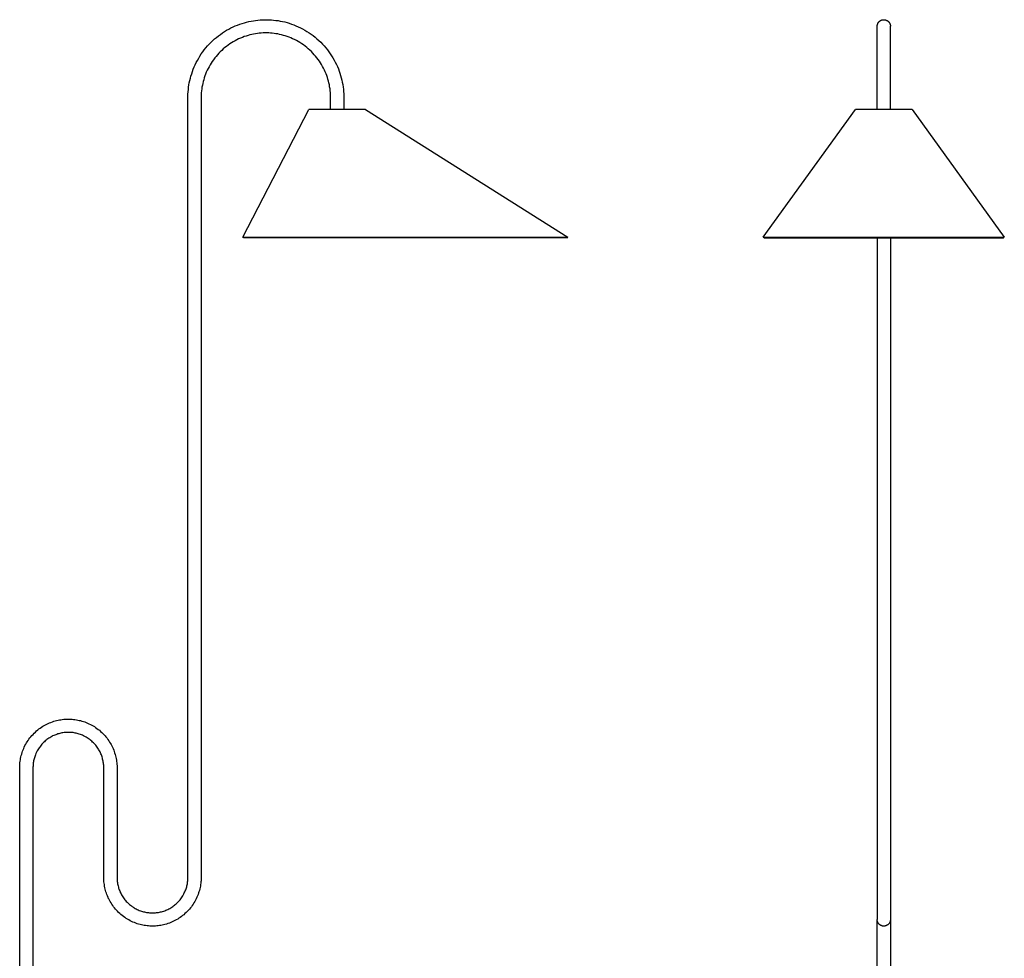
# Model space of a CAD drawing. Header units: millimetres. Extents: x 5000 to 6140, y 0 to 1986.
# Tile 8 of 8: x 5098 to 6140, y 993 to 1986. Entities that reach past the tile are written whole.
import ezdxf

# ---------------------------------------------------------------- set-up
doc = ezdxf.new("R2010")
doc.units = ezdxf.units.MM
doc.layers.add('Make2D$Sichtbar$Kurven', color=7, linetype='Continuous', true_color=0x000000)

msp = doc.modelspace()

# ---------------------------------------------------------------- linework, layer by layer
at = {"layer": 'Make2D$Sichtbar$Kurven', "color": 18, "lineweight": -3, "true_color": 0x000000}
for p, q in [((5326, 1979.5), (5328.4, 1980.5)), ((5328.4, 1980.5), (5330.8, 1981.4)), ((5330.8, 1981.4), (5333.2, 1982.2)), ((5333.2, 1982.2), (5335.7, 1982.9)), ((5335.7, 1982.9), (5338, 1983.6)), ((5338, 1983.6), (5340.4, 1984.1)), ((5340.4, 1984.1), (5342.8, 1984.6)), ((5342.8, 1984.6), (5345.2, 1985)), ((5345.2, 1985), (5347.6, 1985.4)), ((5347.6, 1985.4), (5350, 1985.7)), ((5350, 1985.7), (5352.5, 1985.9)), ((5352.5, 1985.9), (5354.9, 1986)), ((5354.9, 1986), (5357.3, 1986.1)), ((5357.3, 1986.1), (5359.6, 1986.1)), ((5359.6, 1986.1), (5362, 1986)), ((5362, 1986), (5364.3, 1985.9)), ((5364.3, 1985.9), (5366.6, 1985.7)), ((5366.6, 1985.7), (5369, 1985.4)), ((5369, 1985.4), (5371.3, 1985.1)), ((5371.3, 1985.1), (5373.6, 1984.7)), ((5373.6, 1984.7), (5376, 1984.2)), ((5376, 1984.2), (5378.4, 1983.7)), ((5378.4, 1983.7), (5380.8, 1983)), ((5380.8, 1983), (5383.2, 1982.3)), ((5383.2, 1982.3), (5385.6, 1981.5)), ((5385.6, 1981.5), (5387.9, 1980.7)), ((5387.9, 1980.7), (5390.2, 1979.7)), ((5390.2, 1979.7), (5392.5, 1978.7)), ((6005.3, 1979.8), (6005.4, 1980.1)), ((6005.3, 1979.6), (6005.3, 1979.8)), ((6005.3, 1979.4), (6005.3, 1979.6)), ((6005.4, 1980.5), (6005.5, 1980.8)), ((6005.4, 1980.3), (6005.4, 1980.5)), ((6005.4, 1980.1), (6005.4, 1980.3)), ((6005.5, 1981), (6005.6, 1981.2)), ((6005.5, 1980.8), (6005.5, 1981)), ((6005.6, 1981.2), (6005.7, 1981.5)), ((6005.7, 1981.5), (6005.8, 1981.7)), ((6005.8, 1981.7), (6005.9, 1981.9)), ((6005.9, 1981.9), (6006, 1982.1)), ((6006, 1982.1), (6006.1, 1982.3)), ((6006.1, 1982.3), (6006.2, 1982.6)), ((6006.2, 1982.6), (6006.3, 1982.8)), ((6006.3, 1982.8), (6006.4, 1983)), ((6006.4, 1983), (6006.6, 1983.2)), ((6006.6, 1983.2), (6006.7, 1983.4)), ((6006.7, 1983.4), (6006.9, 1983.5)), ((6006.9, 1983.5), (6007, 1983.7)), ((6007, 1983.7), (6007.2, 1983.9)), ((6007.2, 1983.9), (6007.3, 1984.1)), ((6007.3, 1984.1), (6007.5, 1984.2)), ((6007.5, 1984.2), (6007.7, 1984.4)), ((6007.7, 1984.4), (6007.9, 1984.6)), ((6007.9, 1984.6), (6008.1, 1984.7)), ((6008.1, 1984.7), (6008.3, 1984.8)), ((6008.3, 1984.8), (6008.5, 1985)), ((6008.5, 1985), (6008.7, 1985.1)), ((6008.7, 1985.1), (6008.9, 1985.2)), ((6008.9, 1985.2), (6009.1, 1985.3)), ((6009.1, 1985.3), (6009.3, 1985.4)), ((6009.3, 1985.4), (6009.5, 1985.5)), ((6009.5, 1985.5), (6009.7, 1985.6)), ((6009.7, 1985.6), (6009.9, 1985.7)), ((6009.9, 1985.7), (6010.2, 1985.8)), ((6010.2, 1985.8), (6010.4, 1985.9)), ((6010.4, 1985.9), (6010.6, 1985.9)), ((6010.6, 1985.9), (6010.9, 1986)), ((6010.9, 1986), (6011.1, 1986)), ((6011.1, 1986), (6011.3, 1986.1)), ((6011.3, 1986.1), (6011.6, 1986.1)), ((6011.6, 1986.1), (6011.8, 1986.1)), ((6011.8, 1986.1), (6012.1, 1986.1)), ((6012.1, 1986.1), (6012.3, 1986.1)), ((6012.3, 1986.1), (6012.5, 1986.1)), ((6012.5, 1986.1), (6012.8, 1986.1)), ((6012.8, 1986.1), (6013, 1986.1)), ((6013, 1986.1), (6013.2, 1986.1)), ((6013.2, 1986.1), (6013.5, 1986)), ((6013.5, 1986), (6013.7, 1986)), ((6013.7, 1986), (6013.9, 1985.9)), ((6013.9, 1985.9), (6014.2, 1985.9)), ((6014.2, 1985.9), (6014.4, 1985.8)), ((6014.4, 1985.8), (6014.6, 1985.7)), ((6014.6, 1985.7), (6014.9, 1985.6)), ((6014.9, 1985.6), (6015.1, 1985.5)), ((6015.1, 1985.5), (6015.3, 1985.4)), ((6015.3, 1985.4), (6015.5, 1985.3)), ((6015.5, 1985.3), (6015.7, 1985.2)), ((6015.7, 1985.2), (6015.9, 1985.1)), ((6015.9, 1985.1), (6016.1, 1985)), ((6016.1, 1985), (6016.3, 1984.8)), ((6016.3, 1984.8), (6016.5, 1984.7)), ((6016.5, 1984.7), (6016.7, 1984.6)), ((6016.7, 1984.6), (6016.9, 1984.4)), ((6016.9, 1984.4), (6017.1, 1984.2)), ((6017.1, 1984.2), (6017.2, 1984.1)), ((6017.2, 1984.1), (6017.4, 1983.9)), ((6017.4, 1983.9), (6017.6, 1983.7)), ((6017.6, 1983.7), (6017.7, 1983.5)), ((6017.7, 1983.5), (6017.9, 1983.4)), ((6017.9, 1983.4), (6018, 1983.2)), ((6018, 1983.2), (6018.1, 1983)), ((6018.1, 1983), (6018.3, 1982.8)), ((6018.3, 1982.8), (6018.4, 1982.6)), ((6018.4, 1982.6), (6018.5, 1982.3)), ((6018.5, 1982.3), (6018.6, 1982.1)), ((6018.6, 1982.1), (6018.7, 1981.9)), ((6018.7, 1981.9), (6018.8, 1981.7)), ((6018.8, 1981.7), (6018.9, 1981.5)), ((6018.9, 1981.5), (6019, 1981.2)), ((6019, 1981.2), (6019, 1981)), ((6019, 1981), (6019.1, 1980.8)), ((6019.1, 1980.8), (6019.1, 1980.5)), ((6019.1, 1980.5), (6019.2, 1980.3)), ((6019.2, 1980.3), (6019.2, 1980.1)), ((6019.2, 1980.1), (6019.3, 1979.8)), ((6019.3, 1979.8), (6019.3, 1979.6)), ((6019.3, 1979.6), (6019.3, 1979.4)), ((5308.2, 1969), (5310.3, 1970.6)), ((5310.3, 1970.6), (5312.4, 1972.1)), ((5312.4, 1972.1), (5314.7, 1973.6)), ((5314.7, 1973.6), (5316.9, 1974.9)), ((5316.9, 1974.9), (5319.1, 1976.2)), ((5319.1, 1976.2), (5321.4, 1977.4)), ((5321.4, 1977.4), (5323.7, 1978.5)), ((5323.7, 1978.5), (5326, 1979.5)), ((5339.5, 1969.5), (5337.5, 1968.8)), ((5341.5, 1970), (5339.5, 1969.5)), ((5343.4, 1970.5), (5341.5, 1970)), ((5345.4, 1970.9), (5343.4, 1970.5)), ((5347.4, 1971.2), (5345.4, 1970.9)), ((5349.4, 1971.5), (5347.4, 1971.2)), ((5351.4, 1971.8), (5349.4, 1971.5)), ((5353.5, 1971.9), (5351.4, 1971.8)), ((5355.5, 1972.1), (5353.5, 1971.9)), ((5357.4, 1972.1), (5355.5, 1972.1)), ((5359.4, 1972.1), (5357.4, 1972.1)), ((5361.4, 1972.1), (5359.4, 1972.1)), ((5363.3, 1971.9), (5361.4, 1972.1)), ((5365.2, 1971.8), (5363.3, 1971.9)), ((5367.2, 1971.6), (5365.2, 1971.8)), ((5369.1, 1971.3), (5367.2, 1971.6)), ((5371, 1971), (5369.1, 1971.3)), ((5373, 1970.5), (5371, 1971)), ((5375, 1970.1), (5373, 1970.5)), ((5377, 1969.5), (5375, 1970.1)), ((5379, 1969), (5377, 1969.5)), ((5392.5, 1978.7), (5394.9, 1977.6)), ((5394.9, 1977.6), (5397.3, 1976.4)), ((5397.3, 1976.4), (5399.6, 1975.1)), ((5399.6, 1975.1), (5401.8, 1973.8)), ((5401.8, 1973.8), (5404.1, 1972.3)), ((5404.1, 1972.3), (5406.2, 1970.8)), ((5406.2, 1970.8), (5408.4, 1969.3)), ((5408.4, 1969.3), (5410.5, 1967.6)), ((6005.3, 1979.1), (6005.3, 1979.4)), ((6005.3, 1891.1), (6005.3, 1979.1)), ((6019.3, 1979.4), (6019.3, 1979.1)), ((6019.3, 1891.1), (6019.3, 1979.1)), ((5296.6, 1958.3), (5298.4, 1960.2)), ((5298.4, 1960.2), (5300.2, 1962.1)), ((5300.2, 1962.1), (5302.1, 1963.9)), ((5302.1, 1963.9), (5304.1, 1965.7)), ((5304.1, 1965.7), (5306.1, 1967.4)), ((5306.1, 1967.4), (5308.2, 1969)), ((5318.4, 1959.2), (5316.7, 1957.9)), ((5320.2, 1960.5), (5318.4, 1959.2)), ((5322.1, 1961.7), (5320.2, 1960.5)), ((5323.9, 1962.8), (5322.1, 1961.7)), ((5325.8, 1963.9), (5323.9, 1962.8)), ((5327.7, 1964.8), (5325.8, 1963.9)), ((5329.6, 1965.8), (5327.7, 1964.8)), ((5331.5, 1966.6), (5329.6, 1965.8)), ((5333.5, 1967.4), (5331.5, 1966.6)), ((5335.5, 1968.2), (5333.5, 1967.4)), ((5337.5, 1968.8), (5335.5, 1968.2)), ((5381, 1968.3), (5379, 1969)), ((5382.9, 1967.6), (5381, 1968.3)), ((5384.8, 1966.8), (5382.9, 1967.6)), ((5386.7, 1966), (5384.8, 1966.8)), ((5388.7, 1965), (5386.7, 1966)), ((5390.7, 1964), (5388.7, 1965)), ((5392.6, 1963), (5390.7, 1964)), ((5394.5, 1961.9), (5392.6, 1963)), ((5396.3, 1960.7), (5394.5, 1961.9)), ((5398.1, 1959.4), (5396.3, 1960.7)), ((5399.9, 1958.1), (5398.1, 1959.4)), ((5410.5, 1967.6), (5412.5, 1965.9)), ((5412.5, 1965.9), (5414.5, 1964.1)), ((5414.5, 1964.1), (5416.4, 1962.3)), ((5416.4, 1962.3), (5418.3, 1960.4)), ((5418.3, 1960.4), (5420.1, 1958.4)), ((5288.6, 1947.7), (5290.1, 1949.9)), ((5290.1, 1949.9), (5291.6, 1952.1)), ((5291.6, 1952.1), (5293.2, 1954.2)), ((5293.2, 1954.2), (5294.9, 1956.2)), ((5294.9, 1956.2), (5296.6, 1958.3)), ((5307.1, 1949), (5305.7, 1947.3)), ((5308.6, 1950.6), (5307.1, 1949)), ((5310.1, 1952.2), (5308.6, 1950.6)), ((5311.7, 1953.7), (5310.1, 1952.2)), ((5313.3, 1955.2), (5311.7, 1953.7)), ((5315, 1956.6), (5313.3, 1955.2)), ((5316.7, 1957.9), (5315, 1956.6)), ((5401.6, 1956.8), (5399.9, 1958.1)), ((5403.3, 1955.3), (5401.6, 1956.8)), ((5405, 1953.9), (5403.3, 1955.3)), ((5406.6, 1952.3), (5405, 1953.9)), ((5408.1, 1950.8), (5406.6, 1952.3)), ((5409.6, 1949.1), (5408.1, 1950.8)), ((5411, 1947.5), (5409.6, 1949.1)), ((5420.1, 1958.4), (5421.8, 1956.4)), ((5421.8, 1956.4), (5423.5, 1954.4)), ((5423.5, 1954.4), (5425.1, 1952.2)), ((5425.1, 1952.2), (5426.6, 1950.1)), ((5426.6, 1950.1), (5428, 1947.9)), ((5282.6, 1936.1), (5283.6, 1938.5)), ((5283.6, 1938.5), (5284.8, 1940.8)), ((5284.8, 1940.8), (5286, 1943.1)), ((5286, 1943.1), (5287.3, 1945.4)), ((5287.3, 1945.4), (5288.6, 1947.7)), ((5299.3, 1938.3), (5298.3, 1936.4)), ((5300.5, 1940.2), (5299.3, 1938.3)), ((5301.7, 1942), (5300.5, 1940.2)), ((5303, 1943.8), (5301.7, 1942)), ((5304.3, 1945.6), (5303, 1943.8)), ((5305.7, 1947.3), (5304.3, 1945.6)), ((5412.4, 1945.7), (5411, 1947.5)), ((5413.8, 1944), (5412.4, 1945.7)), ((5415, 1942.2), (5413.8, 1944)), ((5416.2, 1940.4), (5415, 1942.2)), ((5417.3, 1938.6), (5416.2, 1940.4)), ((5418.4, 1936.7), (5417.3, 1938.6)), ((5428, 1947.9), (5429.4, 1945.7)), ((5429.4, 1945.7), (5430.6, 1943.4)), ((5430.6, 1943.4), (5431.9, 1941.2)), ((5431.9, 1941.2), (5433, 1938.8)), ((5433, 1938.8), (5434.1, 1936.5)), ((5279.1, 1926.4), (5279.9, 1928.8)), ((5279.9, 1928.8), (5280.7, 1931.3)), ((5280.7, 1931.3), (5281.6, 1933.7)), ((5281.6, 1933.7), (5282.6, 1936.1)), ((5294.6, 1928.6), (5293.9, 1926.6)), ((5295.4, 1930.6), (5294.6, 1928.6)), ((5296.3, 1932.6), (5295.4, 1930.6)), ((5297.3, 1934.5), (5296.3, 1932.6)), ((5298.3, 1936.4), (5297.3, 1934.5)), ((5419.4, 1934.8), (5418.4, 1936.7)), ((5420.4, 1932.8), (5419.4, 1934.8)), ((5421.2, 1930.9), (5420.4, 1932.8)), ((5422.1, 1928.9), (5421.2, 1930.9)), ((5422.8, 1927), (5422.1, 1928.9)), ((5434.1, 1936.5), (5435.1, 1934.1)), ((5435.1, 1934.1), (5436, 1931.8)), ((5436, 1931.8), (5436.8, 1929.5)), ((5436.8, 1929.5), (5437.5, 1927.1)), ((5277, 1917.1), (5277.4, 1919.4)), ((5277.4, 1919.4), (5277.9, 1921.8)), ((5277.9, 1921.8), (5278.5, 1924.1)), ((5278.5, 1924.1), (5279.1, 1926.4)), ((5291.6, 1918.7), (5291.2, 1916.7)), ((5292, 1920.6), (5291.6, 1918.7)), ((5292.6, 1922.5), (5292, 1920.6)), ((5293.2, 1924.6), (5292.6, 1922.5)), ((5293.9, 1926.6), (5293.2, 1924.6)), ((5423.5, 1925.1), (5422.8, 1927)), ((5424.1, 1923.1), (5423.5, 1925.1)), ((5424.6, 1921.2), (5424.1, 1923.1)), ((5425.1, 1919.2), (5424.6, 1921.2)), ((5425.6, 1917.1), (5425.1, 1919.2)), ((5425.9, 1915.1), (5425.6, 1917.1)), ((5437.5, 1927.1), (5438.2, 1924.7)), ((5438.2, 1924.7), (5438.8, 1922.3)), ((5438.8, 1922.3), (5439.3, 1919.9)), ((5439.3, 1919.9), (5439.7, 1917.4)), ((5439.7, 1917.4), (5440.1, 1914.9)), ((5275.9, 1904.7), (5276, 1907.4)), ((5276, 1907.4), (5276.1, 1909.8)), ((5276.1, 1909.8), (5276.4, 1912.3)), ((5276.4, 1912.3), (5276.7, 1914.7)), ((5276.7, 1914.7), (5277, 1917.1)), ((5290, 1906.7), (5289.9, 1904.4)), ((5290.1, 1908.8), (5290, 1906.7)), ((5290.3, 1910.8), (5290.1, 1908.8)), ((5290.5, 1912.8), (5290.3, 1910.8)), ((5290.8, 1914.8), (5290.5, 1912.8)), ((5291.2, 1916.7), (5290.8, 1914.8)), ((5426.3, 1913), (5425.9, 1915.1)), ((5426.5, 1911), (5426.3, 1913)), ((5426.7, 1909), (5426.5, 1911)), ((5426.8, 1907), (5426.7, 1909)), ((5426.9, 1905), (5426.8, 1907)), ((5440.1, 1914.9), (5440.4, 1912.5)), ((5440.4, 1912.5), (5440.7, 1910)), ((5440.7, 1910), (5440.8, 1907.6)), ((5440.8, 1907.6), (5440.9, 1905.3)), ((5275.9, 1079), (5275.9, 1904.7)), ((5289.9, 1904.4), (5289.9, 1078.9)), ((5426.9, 1891.1), (5426.9, 1905)), ((5440.9, 1905.3), (5440.9, 1891.1)), ((5333.9, 1756.1), (5403.9, 1891.1)), ((5463.9, 1891.1), (5403.9, 1891.1)), ((5463.9, 1891.1), (5677.9, 1756.1)), ((5884.8, 1756.1), (5982.3, 1891.1)), ((6042.3, 1891.1), (5982.3, 1891.1)), ((6042.3, 1891.1), (6139.8, 1756.1)), ((5334.8, 1755.7), (5333.9, 1756.1)), ((5333.9, 1756.1), (5677.9, 1756.1)), ((5334.8, 1755.7), (5677.4, 1755.3)), ((5677.9, 1756.1), (5677.4, 1755.3)), ((5885.6, 1755.5), (5884.8, 1756.1)), ((5884.8, 1756.1), (6012.3, 1756.1)), ((5885.6, 1755.5), (6012.3, 1755.3)), ((5885.6, 1755.5), (5885.6, 1755.5)), ((5885.6, 1755.5), (5885.6, 1755.5)), ((6005.3, 1755.3), (6005.3, 1034.1)), ((6012.3, 1756.1), (6139.8, 1756.1)), ((6012.3, 1755.3), (6139, 1755.5)), ((6019.3, 1755.3), (6019.3, 1034.1)), ((6139.8, 1756.1), (6139, 1755.5)), ((5123.8, 1239.3), (5125.2, 1240.1)), ((5125.2, 1240.1), (5126.7, 1240.8)), ((5126.7, 1240.8), (5128.1, 1241.5)), ((5128.1, 1241.5), (5129.6, 1242.1)), ((5129.6, 1242.1), (5131, 1242.7)), ((5131, 1242.7), (5132.5, 1243.3)), ((5132.5, 1243.3), (5134, 1243.8)), ((5134, 1243.8), (5135.5, 1244.2)), ((5135.5, 1244.2), (5137, 1244.6)), ((5137, 1244.6), (5138.6, 1245)), ((5138.6, 1245), (5140.1, 1245.3)), ((5140.1, 1245.3), (5141.6, 1245.5)), ((5141.6, 1245.5), (5143, 1245.7)), ((5143, 1245.7), (5144.5, 1245.9)), ((5144.5, 1245.9), (5146, 1246)), ((5146, 1246), (5147.5, 1246.1)), ((5147.5, 1246.1), (5148.9, 1246.1)), ((5148.9, 1246.1), (5150.4, 1246.1)), ((5150.4, 1246.1), (5151.9, 1246.1)), ((5151.9, 1246.1), (5153.4, 1246)), ((5153.4, 1246), (5154.9, 1245.8)), ((5154.9, 1245.8), (5156.4, 1245.6)), ((5156.4, 1245.6), (5157.9, 1245.4)), ((5157.9, 1245.4), (5159.4, 1245.1)), ((5159.4, 1245.1), (5160.9, 1244.8)), ((5160.9, 1244.8), (5162.3, 1244.5)), ((5162.3, 1244.5), (5163.8, 1244.1)), ((5163.8, 1244.1), (5165.3, 1243.6)), ((5165.3, 1243.6), (5166.8, 1243.1)), ((5166.8, 1243.1), (5168.3, 1242.5)), ((5168.3, 1242.5), (5169.8, 1241.9)), ((5169.8, 1241.9), (5171.2, 1241.3)), ((5171.2, 1241.3), (5172.7, 1240.6)), ((5172.7, 1240.6), (5174.1, 1239.8)), ((5110.9, 1228.8), (5112.1, 1230)), ((5112.1, 1230), (5113.2, 1231.3)), ((5113.2, 1231.3), (5114.5, 1232.4)), ((5114.5, 1232.4), (5115.7, 1233.6)), ((5115.7, 1233.6), (5117, 1234.7)), ((5117, 1234.7), (5118.3, 1235.7)), ((5118.3, 1235.7), (5119.6, 1236.7)), ((5119.6, 1236.7), (5121, 1237.6)), ((5121, 1237.6), (5122.4, 1238.5)), ((5122.4, 1238.5), (5123.8, 1239.3)), ((5136, 1229.6), (5135, 1229.2)), ((5137.1, 1230), (5136, 1229.6)), ((5138.2, 1230.4), (5137.1, 1230)), ((5139.3, 1230.7), (5138.2, 1230.4)), ((5140.4, 1231), (5139.3, 1230.7)), ((5141.5, 1231.3), (5140.4, 1231)), ((5142.6, 1231.5), (5141.5, 1231.3)), ((5143.7, 1231.7), (5142.6, 1231.5)), ((5144.8, 1231.8), (5143.7, 1231.7)), ((5145.8, 1231.9), (5144.8, 1231.8)), ((5146.9, 1232), (5145.8, 1231.9)), ((5148, 1232.1), (5146.9, 1232)), ((5149.1, 1232.1), (5148, 1232.1)), ((5150.1, 1232.1), (5149.1, 1232.1)), ((5151.2, 1232.1), (5150.1, 1232.1)), ((5152.3, 1232), (5151.2, 1232.1)), ((5153.4, 1231.9), (5152.3, 1232)), ((5154.5, 1231.8), (5153.4, 1231.9)), ((5155.6, 1231.6), (5154.5, 1231.8)), ((5156.7, 1231.4), (5155.6, 1231.6)), ((5157.7, 1231.2), (5156.7, 1231.4)), ((5158.8, 1230.9), (5157.7, 1231.2)), ((5159.9, 1230.6), (5158.8, 1230.9)), ((5161, 1230.3), (5159.9, 1230.6)), ((5162.1, 1229.9), (5161, 1230.3)), ((5163.2, 1229.5), (5162.1, 1229.9)), ((5164.2, 1229.1), (5163.2, 1229.5)), ((5174.1, 1239.8), (5175.5, 1239)), ((5175.5, 1239), (5176.9, 1238.2)), ((5176.9, 1238.2), (5178.3, 1237.3)), ((5178.3, 1237.3), (5179.6, 1236.3)), ((5179.6, 1236.3), (5181, 1235.3)), ((5181, 1235.3), (5182.2, 1234.3)), ((5182.2, 1234.3), (5183.5, 1233.2)), ((5183.5, 1233.2), (5184.7, 1232.1)), ((5184.7, 1232.1), (5185.9, 1230.9)), ((5185.9, 1230.9), (5187.1, 1229.8)), ((5187.1, 1229.8), (5188.2, 1228.5)), ((5103.5, 1218.1), (5104.3, 1219.5)), ((5104.3, 1219.5), (5105.1, 1220.9)), ((5105.1, 1220.9), (5105.9, 1222.2)), ((5105.9, 1222.2), (5106.8, 1223.5)), ((5106.8, 1223.5), (5107.7, 1224.9)), ((5107.7, 1224.9), (5108.7, 1226.2)), ((5108.7, 1226.2), (5109.8, 1227.5)), ((5109.8, 1227.5), (5110.9, 1228.8)), ((5121.4, 1219.5), (5120.6, 1218.6)), ((5122.2, 1220.4), (5121.4, 1219.5)), ((5123.1, 1221.3), (5122.2, 1220.4)), ((5124, 1222.2), (5123.1, 1221.3)), ((5124.9, 1223), (5124, 1222.2)), ((5125.8, 1223.8), (5124.9, 1223)), ((5126.8, 1224.5), (5125.8, 1223.8)), ((5127.7, 1225.2), (5126.8, 1224.5)), ((5128.7, 1225.9), (5127.7, 1225.2)), ((5129.7, 1226.5), (5128.7, 1225.9)), ((5130.7, 1227.2), (5129.7, 1226.5)), ((5131.8, 1227.7), (5130.7, 1227.2)), ((5132.8, 1228.3), (5131.8, 1227.7)), ((5133.9, 1228.8), (5132.8, 1228.3)), ((5135, 1229.2), (5133.9, 1228.8)), ((5165.3, 1228.6), (5164.2, 1229.1)), ((5166.3, 1228.1), (5165.3, 1228.6)), ((5167.4, 1227.5), (5166.3, 1228.1)), ((5168.4, 1227), (5167.4, 1227.5)), ((5169.4, 1226.3), (5168.4, 1227)), ((5170.4, 1225.7), (5169.4, 1226.3)), ((5171.4, 1225), (5170.4, 1225.7)), ((5172.4, 1224.3), (5171.4, 1225)), ((5173.3, 1223.5), (5172.4, 1224.3)), ((5174.2, 1222.7), (5173.3, 1223.5)), ((5175.1, 1221.9), (5174.2, 1222.7)), ((5176, 1221.1), (5175.1, 1221.9)), ((5176.8, 1220.2), (5176, 1221.1)), ((5177.6, 1219.3), (5176.8, 1220.2)), ((5178.4, 1218.4), (5177.6, 1219.3)), ((5188.2, 1228.5), (5189.2, 1227.3)), ((5189.2, 1227.3), (5190.3, 1226)), ((5190.3, 1226), (5191.2, 1224.7)), ((5191.2, 1224.7), (5192.2, 1223.3)), ((5192.2, 1223.3), (5193.1, 1221.9)), ((5193.1, 1221.9), (5193.9, 1220.5)), ((5193.9, 1220.5), (5194.7, 1219.1)), ((5194.7, 1219.1), (5195.4, 1217.7)), ((5099.6, 1207.7), (5100, 1209.2)), ((5100, 1209.2), (5100.5, 1210.7)), ((5100.5, 1210.7), (5101, 1212.2)), ((5101, 1212.2), (5101.6, 1213.7)), ((5101.6, 1213.7), (5102.2, 1215.2)), ((5102.2, 1215.2), (5102.8, 1216.6)), ((5102.8, 1216.6), (5103.5, 1218.1)), ((5115, 1209.6), (5114.6, 1208.5)), ((5115.5, 1210.6), (5115, 1209.6)), ((5116, 1211.7), (5115.5, 1210.6)), ((5116.5, 1212.7), (5116, 1211.7)), ((5117.1, 1213.7), (5116.5, 1212.7)), ((5117.7, 1214.7), (5117.1, 1213.7)), ((5118.4, 1215.7), (5117.7, 1214.7)), ((5119.1, 1216.6), (5118.4, 1215.7)), ((5119.8, 1217.6), (5119.1, 1216.6)), ((5120.6, 1218.6), (5119.8, 1217.6)), ((5179.1, 1217.5), (5178.4, 1218.4)), ((5179.9, 1216.5), (5179.1, 1217.5)), ((5180.5, 1215.5), (5179.9, 1216.5)), ((5181.2, 1214.5), (5180.5, 1215.5)), ((5181.8, 1213.5), (5181.2, 1214.5)), ((5182.4, 1212.5), (5181.8, 1213.5)), ((5182.9, 1211.5), (5182.4, 1212.5)), ((5183.4, 1210.4), (5182.9, 1211.5)), ((5183.9, 1209.4), (5183.4, 1210.4)), ((5184.3, 1208.3), (5183.9, 1209.4)), ((5195.4, 1217.7), (5196.1, 1216.3)), ((5196.1, 1216.3), (5196.8, 1214.9)), ((5196.8, 1214.9), (5197.4, 1213.4)), ((5197.4, 1213.4), (5197.9, 1211.9)), ((5197.9, 1211.9), (5198.4, 1210.4)), ((5198.4, 1210.4), (5198.9, 1208.8)), ((5198.9, 1208.8), (5199.3, 1207.3)), ((5098, 1197.2), (5098.1, 1198.6)), ((5098.1, 1198.6), (5098.2, 1200)), ((5098.2, 1200), (5098.4, 1201.5)), ((5098.4, 1201.5), (5098.6, 1203)), ((5098.6, 1203), (5098.9, 1204.6)), ((5098.9, 1204.6), (5099.2, 1206.1)), ((5099.2, 1206.1), (5099.6, 1207.7)), ((5112.1, 1198.6), (5112, 1197.6)), ((5112.2, 1199.7), (5112.1, 1198.6)), ((5112.4, 1200.8), (5112.2, 1199.7)), ((5112.6, 1201.9), (5112.4, 1200.8)), ((5112.9, 1203), (5112.6, 1201.9)), ((5113.1, 1204.1), (5112.9, 1203)), ((5113.5, 1205.2), (5113.1, 1204.1)), ((5113.8, 1206.3), (5113.5, 1205.2)), ((5114.2, 1207.4), (5113.8, 1206.3)), ((5114.6, 1208.5), (5114.2, 1207.4)), ((5184.7, 1207.2), (5184.3, 1208.3)), ((5185.1, 1206.1), (5184.7, 1207.2)), ((5185.5, 1204.9), (5185.1, 1206.1)), ((5185.7, 1203.9), (5185.5, 1204.9)), ((5186, 1202.8), (5185.7, 1203.9)), ((5186.2, 1201.7), (5186, 1202.8)), ((5186.4, 1200.5), (5186.2, 1201.7)), ((5186.6, 1199.4), (5186.4, 1200.5)), ((5186.7, 1198.4), (5186.6, 1199.4)), ((5186.8, 1197.3), (5186.7, 1198.4)), ((5199.3, 1207.3), (5199.7, 1205.8)), ((5199.7, 1205.8), (5200, 1204.3)), ((5200, 1204.3), (5200.3, 1202.8)), ((5200.3, 1202.8), (5200.5, 1201.2)), ((5200.5, 1201.2), (5200.7, 1199.7)), ((5200.7, 1199.7), (5200.8, 1198.3)), ((5200.8, 1198.3), (5200.9, 1196.8)), ((5097.9, 1195.8), (5098, 1197.2)), ((5097.9, 591.1), (5097.9, 1195.8)), ((5112, 1196.5), (5111.9, 1195.4)), ((5111.9, 1195.4), (5111.9, 591.1)), ((5112, 1197.6), (5112, 1196.5)), ((5186.9, 1196.2), (5186.8, 1197.3)), ((5186.9, 1195.1), (5186.9, 1196.2)), ((5186.9, 1076.7), (5186.9, 1195.1)), ((5200.9, 1196.8), (5200.9, 1195.2)), ((5200.9, 1195.2), (5200.9, 1078.6)), ((5187, 1075.4), (5186.9, 1076.7)), ((5187.1, 1074.1), (5187, 1075.4)), ((5187.3, 1072.6), (5187.1, 1074.1)), ((5200.9, 1078.6), (5200.9, 1077.2)), ((5200.9, 1077.2), (5201, 1076.3)), ((5201, 1076.3), (5201, 1075.3)), ((5201, 1075.3), (5201.2, 1074.3)), ((5201.2, 1074.3), (5201.3, 1073.1)), ((5275.5, 1073.1), (5275.6, 1074.1)), ((5275.6, 1074.1), (5275.8, 1075.2)), ((5275.8, 1076), (5275.9, 1076.9)), ((5275.8, 1075.2), (5275.8, 1076)), ((5275.9, 1076.9), (5275.9, 1079)), ((5289.7, 1073.9), (5289.5, 1072.5)), ((5289.8, 1075.1), (5289.7, 1073.9)), ((5289.9, 1076.3), (5289.8, 1075.1)), ((5289.9, 1078.9), (5289.9, 1076.3)), ((5187.5, 1071), (5187.3, 1072.6)), ((5187.8, 1069.4), (5187.5, 1071)), ((5188.1, 1067.7), (5187.8, 1069.4)), ((5188.4, 1066.2), (5188.1, 1067.7)), ((5188.8, 1064.7), (5188.4, 1066.2)), ((5189.2, 1063.3), (5188.8, 1064.7)), ((5189.7, 1061.9), (5189.2, 1063.3)), ((5201.3, 1073.1), (5201.5, 1071.9)), ((5201.5, 1071.9), (5201.8, 1070.7)), ((5201.8, 1070.7), (5202, 1069.6)), ((5202, 1069.6), (5202.3, 1068.5)), ((5202.3, 1068.5), (5202.6, 1067.4)), ((5202.6, 1067.4), (5202.9, 1066.4)), ((5202.9, 1066.4), (5203.3, 1065.4)), ((5203.3, 1065.4), (5203.7, 1064.3)), ((5203.7, 1064.3), (5204.2, 1063.3)), ((5204.2, 1063.3), (5204.4, 1062.7)), ((5204.4, 1062.7), (5204.7, 1062.2)), ((5272.1, 1062.2), (5272.7, 1063.3)), ((5272.7, 1063.3), (5273.1, 1064.4)), ((5273.1, 1064.4), (5273.6, 1065.5)), ((5273.6, 1065.5), (5273.9, 1066.6)), ((5273.9, 1066.6), (5274.3, 1067.6)), ((5274.3, 1067.6), (5274.6, 1068.7)), ((5274.6, 1068.7), (5274.8, 1069.8)), ((5274.8, 1069.8), (5275.1, 1070.9)), ((5275.1, 1070.9), (5275.3, 1072)), ((5275.3, 1072), (5275.5, 1073.1)), ((5287.6, 1063.5), (5287.2, 1062.2)), ((5288.1, 1064.9), (5287.6, 1063.5)), ((5288.4, 1066.5), (5288.1, 1064.9)), ((5288.8, 1068), (5288.4, 1066.5)), ((5289.1, 1069.5), (5288.8, 1068)), ((5289.3, 1071), (5289.1, 1069.5)), ((5289.5, 1072.5), (5289.3, 1071)), ((5190.2, 1060.4), (5189.7, 1061.9)), ((5190.8, 1059), (5190.2, 1060.4)), ((5191.4, 1057.5), (5190.8, 1059)), ((5191.7, 1056.8), (5191.4, 1057.5)), ((5192.1, 1056.1), (5191.7, 1056.8)), ((5192.9, 1054.6), (5192.1, 1056.1)), ((5193.7, 1053.1), (5192.9, 1054.6)), ((5194.6, 1051.7), (5193.7, 1053.1)), ((5204.7, 1062.2), (5205.2, 1061.1)), ((5205.2, 1061.1), (5205.8, 1060.1)), ((5205.8, 1060.1), (5206.5, 1059)), ((5206.5, 1059), (5207.1, 1058)), ((5207.1, 1058), (5207.8, 1057)), ((5207.8, 1057), (5208.5, 1056)), ((5208.5, 1056), (5209.2, 1055.1)), ((5209.2, 1055.1), (5209.9, 1054.2)), ((5209.9, 1054.2), (5210.7, 1053.3)), ((5210.7, 1053.3), (5211.5, 1052.5)), ((5211.5, 1052.5), (5212.3, 1051.7)), ((5264.3, 1051.5), (5265.2, 1052.4)), ((5265.2, 1052.4), (5266.1, 1053.3)), ((5266.1, 1053.3), (5266.9, 1054.2)), ((5266.9, 1054.2), (5267.7, 1055.1)), ((5267.7, 1055.1), (5268.4, 1056.1)), ((5268.4, 1056.1), (5269, 1057)), ((5269, 1057), (5269.7, 1058)), ((5269.7, 1058), (5270.4, 1059)), ((5270.4, 1059), (5271, 1060)), ((5271, 1060), (5271.6, 1061.1)), ((5271.6, 1061.1), (5272.1, 1062.2)), ((5283.1, 1053.1), (5282.3, 1051.7)), ((5284, 1054.6), (5283.1, 1053.1)), ((5284.7, 1056.1), (5284, 1054.6)), ((5285.4, 1057.6), (5284.7, 1056.1)), ((5286.1, 1059.2), (5285.4, 1057.6)), ((5286.7, 1060.7), (5286.1, 1059.2)), ((5287.2, 1062.2), (5286.7, 1060.7)), ((5195.4, 1050.3), (5194.6, 1051.7)), ((5196.4, 1048.9), (5195.4, 1050.3)), ((5197.3, 1047.6), (5196.4, 1048.9)), ((5198.3, 1046.3), (5197.3, 1047.6)), ((5199.3, 1045.1), (5198.3, 1046.3)), ((5200.3, 1043.9), (5199.3, 1045.1)), ((5201.4, 1042.8), (5200.3, 1043.9)), ((5202.6, 1041.6), (5201.4, 1042.8)), ((5212.3, 1051.7), (5213.2, 1050.9)), ((5213.2, 1050.9), (5214.1, 1050.1)), ((5214.1, 1050.1), (5215.1, 1049.3)), ((5215.1, 1049.3), (5216.1, 1048.5)), ((5216.1, 1048.5), (5217.1, 1047.8)), ((5217.1, 1047.8), (5217.6, 1047.4)), ((5217.6, 1047.4), (5218.1, 1047.1)), ((5218.1, 1047.1), (5218.6, 1046.8)), ((5218.6, 1046.8), (5219.1, 1046.4)), ((5219.1, 1046.4), (5220.2, 1045.8)), ((5220.2, 1045.8), (5221.2, 1045.3)), ((5221.2, 1045.3), (5222.3, 1044.8)), ((5222.3, 1044.8), (5223.4, 1044.3)), ((5223.4, 1044.3), (5224.5, 1043.8)), ((5224.5, 1043.8), (5225.6, 1043.4)), ((5225.6, 1043.4), (5226.7, 1043)), ((5226.7, 1043), (5227.7, 1042.7)), ((5227.7, 1042.7), (5228.8, 1042.4)), ((5228.8, 1042.4), (5230, 1042.1)), ((5230, 1042.1), (5231, 1041.9)), ((5245.9, 1041.9), (5246.9, 1042.1)), ((5246.9, 1042.1), (5248, 1042.4)), ((5248, 1042.4), (5249.1, 1042.7)), ((5249.1, 1042.7), (5250.3, 1043.1)), ((5250.3, 1043.1), (5251.4, 1043.4)), ((5251.4, 1043.4), (5252.5, 1043.9)), ((5252.5, 1043.9), (5253.6, 1044.3)), ((5253.6, 1044.3), (5254.7, 1044.8)), ((5254.7, 1044.8), (5255.7, 1045.4)), ((5255.7, 1045.4), (5256.8, 1045.9)), ((5256.8, 1045.9), (5257.8, 1046.5)), ((5257.8, 1046.5), (5258.8, 1047.2)), ((5258.8, 1047.2), (5259.8, 1047.8)), ((5259.8, 1047.8), (5260.7, 1048.5)), ((5260.7, 1048.5), (5261.6, 1049.2)), ((5261.6, 1049.2), (5262.5, 1049.9)), ((5262.5, 1049.9), (5263.4, 1050.7)), ((5263.4, 1050.7), (5264.3, 1051.5)), ((5275.2, 1042.6), (5274, 1041.4)), ((5276.4, 1043.9), (5275.2, 1042.6)), ((5277.5, 1045.1), (5276.4, 1043.9)), ((5278.6, 1046.4), (5277.5, 1045.1)), ((5279.6, 1047.6), (5278.6, 1046.4)), ((5280.5, 1048.9), (5279.6, 1047.6)), ((5281.4, 1050.3), (5280.5, 1048.9)), ((5282.3, 1051.7), (5281.4, 1050.3)), ((5203.8, 1040.5), (5202.6, 1041.6)), ((5205.1, 1039.4), (5203.8, 1040.5)), ((5206.4, 1038.3), (5205.1, 1039.4)), ((5207.7, 1037.3), (5206.4, 1038.3)), ((5209.1, 1036.3), (5207.7, 1037.3)), ((5209.8, 1035.8), (5209.1, 1036.3)), ((5210.5, 1035.3), (5209.8, 1035.8)), ((5211.2, 1034.9), (5210.5, 1035.3)), ((5211.9, 1034.4), (5211.2, 1034.9)), ((5213.4, 1033.6), (5211.9, 1034.4)), ((5214.8, 1032.8), (5213.4, 1033.6)), ((5216.3, 1032.1), (5214.8, 1032.8)), ((5217.8, 1031.4), (5216.3, 1032.1)), ((5231, 1041.9), (5232.1, 1041.7)), ((5232.1, 1041.7), (5233.1, 1041.5)), ((5233.1, 1041.5), (5234.2, 1041.4)), ((5234.2, 1041.4), (5235.3, 1041.3)), ((5235.3, 1041.3), (5236.4, 1041.2)), ((5236.4, 1041.2), (5237.5, 1041.1)), ((5237.5, 1041.1), (5238.5, 1041.1)), ((5238.5, 1041.1), (5239.6, 1041.1)), ((5239.6, 1041.1), (5240.7, 1041.2)), ((5240.7, 1041.2), (5241.7, 1041.3)), ((5241.7, 1041.3), (5242.8, 1041.4)), ((5242.8, 1041.4), (5243.8, 1041.5)), ((5243.8, 1041.5), (5244.8, 1041.7)), ((5244.8, 1041.7), (5245.9, 1041.9)), ((5259.3, 1031.5), (5257.8, 1030.9)), ((5260.8, 1032.2), (5259.3, 1031.5)), ((5262.2, 1032.9), (5260.8, 1032.2)), ((5263.6, 1033.7), (5262.2, 1032.9)), ((5265.1, 1034.6), (5263.6, 1033.7)), ((5266.4, 1035.4), (5265.1, 1034.6)), ((5267.8, 1036.3), (5266.4, 1035.4)), ((5269.1, 1037.2), (5267.8, 1036.3)), ((5270.3, 1038.2), (5269.1, 1037.2)), ((5271.6, 1039.2), (5270.3, 1038.2)), ((5272.8, 1040.3), (5271.6, 1039.2)), ((5274, 1041.4), (5272.8, 1040.3)), ((6005.3, 1033.9), (6005.3, 1034.1)), ((6005.3, 591.1), (6005.3, 1034.1)), ((6005.3, 1033.6), (6005.3, 1033.9)), ((6005.3, 1033.4), (6005.3, 1033.6)), ((6005.4, 1033.2), (6005.3, 1033.4)), ((6005.4, 1032.9), (6005.4, 1033.2)), ((6005.4, 1032.7), (6005.4, 1032.9)), ((6005.5, 1032.4), (6005.4, 1032.7)), ((6005.6, 1032.2), (6005.5, 1032.4)), ((6005.6, 1032), (6005.6, 1032.2)), ((6005.7, 1031.7), (6005.6, 1032)), ((6005.8, 1031.5), (6005.7, 1031.7)), ((6005.9, 1031.3), (6005.8, 1031.5)), ((6018.8, 1031.5), (6018.7, 1031.3)), ((6018.9, 1031.7), (6018.8, 1031.5)), ((6019, 1032), (6018.9, 1031.7)), ((6019.1, 1032.4), (6019, 1032.2)), ((6019, 1032.2), (6019, 1032)), ((6019.2, 1032.9), (6019.1, 1032.7)), ((6019.1, 1032.7), (6019.1, 1032.4)), ((6019.3, 1033.4), (6019.2, 1033.2)), ((6019.2, 1033.2), (6019.2, 1032.9)), ((6019.3, 1034.1), (6019.3, 1033.9)), ((6019.3, 1034.1), (6019.3, 591.1)), ((6019.3, 1033.9), (6019.3, 1033.6)), ((6019.3, 1033.6), (6019.3, 1033.4)), ((5219.3, 1030.8), (5217.8, 1031.4)), ((5220.8, 1030.2), (5219.3, 1030.8)), ((5222.3, 1029.7), (5220.8, 1030.2)), ((5223.8, 1029.2), (5222.3, 1029.7)), ((5225.3, 1028.8), (5223.8, 1029.2)), ((5226.8, 1028.4), (5225.3, 1028.8)), ((5228.2, 1028.1), (5226.8, 1028.4)), ((5229.7, 1027.9), (5228.2, 1028.1)), ((5231.2, 1027.6), (5229.7, 1027.9)), ((5232.7, 1027.4), (5231.2, 1027.6)), ((5234.1, 1027.3), (5232.7, 1027.4)), ((5235.6, 1027.2), (5234.1, 1027.3)), ((5237.1, 1027.1), (5235.6, 1027.2)), ((5238.6, 1027.1), (5237.1, 1027.1)), ((5240.1, 1027.1), (5238.6, 1027.1)), ((5241.5, 1027.2), (5240.1, 1027.1)), ((5243, 1027.3), (5241.5, 1027.2)), ((5244.4, 1027.5), (5243, 1027.3)), ((5245.8, 1027.7), (5244.4, 1027.5)), ((5247.2, 1027.9), (5245.8, 1027.7)), ((5248.6, 1028.1), (5247.2, 1027.9)), ((5250.1, 1028.5), (5248.6, 1028.1)), ((5251.6, 1028.8), (5250.1, 1028.5)), ((5253.2, 1029.3), (5251.6, 1028.8)), ((5254.7, 1029.8), (5253.2, 1029.3)), ((5256.3, 1030.3), (5254.7, 1029.8)), ((5257.8, 1030.9), (5256.3, 1030.3)), ((6006, 1031.1), (6005.9, 1031.3)), ((6006.1, 1030.9), (6006, 1031.1)), ((6006.2, 1030.7), (6006.1, 1030.9)), ((6006.3, 1030.4), (6006.2, 1030.7)), ((6006.5, 1030.2), (6006.3, 1030.4)), ((6006.6, 1030), (6006.5, 1030.2)), ((6006.7, 1029.8), (6006.6, 1030)), ((6006.9, 1029.7), (6006.7, 1029.8)), ((6007.1, 1029.5), (6006.9, 1029.7)), ((6007.2, 1029.3), (6007.1, 1029.5)), ((6007.4, 1029.1), (6007.2, 1029.3)), ((6007.6, 1029), (6007.4, 1029.1)), ((6007.7, 1028.8), (6007.6, 1029)), ((6007.9, 1028.6), (6007.7, 1028.8)), ((6008.1, 1028.5), (6007.9, 1028.6)), ((6008.3, 1028.4), (6008.1, 1028.5)), ((6008.5, 1028.2), (6008.3, 1028.4)), ((6008.7, 1028.1), (6008.5, 1028.2)), ((6008.9, 1028), (6008.7, 1028.1)), ((6009.1, 1027.9), (6008.9, 1028)), ((6009.4, 1027.8), (6009.1, 1027.9)), ((6009.6, 1027.7), (6009.4, 1027.8)), ((6009.8, 1027.6), (6009.6, 1027.7)), ((6010, 1027.5), (6009.8, 1027.6)), ((6010.3, 1027.4), (6010, 1027.5)), ((6010.5, 1027.4), (6010.3, 1027.4)), ((6010.7, 1027.3), (6010.5, 1027.4)), ((6011, 1027.2), (6010.7, 1027.3)), ((6011.2, 1027.2), (6011, 1027.2)), ((6011.4, 1027.2), (6011.2, 1027.2)), ((6011.7, 1027.1), (6011.4, 1027.2)), ((6011.9, 1027.1), (6011.7, 1027.1)), ((6012.2, 1027.1), (6011.9, 1027.1)), ((6012.4, 1027.1), (6012.2, 1027.1)), ((6012.7, 1027.1), (6012.4, 1027.1)), ((6012.9, 1027.1), (6012.7, 1027.1)), ((6013.1, 1027.2), (6012.9, 1027.1)), ((6013.4, 1027.2), (6013.1, 1027.2)), ((6013.6, 1027.2), (6013.4, 1027.2)), ((6013.8, 1027.3), (6013.6, 1027.2)), ((6014.1, 1027.4), (6013.8, 1027.3)), ((6014.3, 1027.4), (6014.1, 1027.4)), ((6014.5, 1027.5), (6014.3, 1027.4)), ((6014.8, 1027.6), (6014.5, 1027.5)), ((6015, 1027.7), (6014.8, 1027.6)), ((6015.2, 1027.8), (6015, 1027.7)), ((6015.4, 1027.9), (6015.2, 1027.8)), ((6015.6, 1028), (6015.4, 1027.9)), ((6015.9, 1028.1), (6015.6, 1028)), ((6016.1, 1028.2), (6015.9, 1028.1)), ((6016.3, 1028.4), (6016.1, 1028.2)), ((6016.5, 1028.5), (6016.3, 1028.4)), ((6016.7, 1028.6), (6016.5, 1028.5)), ((6016.8, 1028.8), (6016.7, 1028.6)), ((6017, 1029), (6016.8, 1028.8)), ((6017.2, 1029.1), (6017, 1029)), ((6017.4, 1029.3), (6017.2, 1029.1)), ((6017.5, 1029.5), (6017.4, 1029.3)), ((6017.7, 1029.7), (6017.5, 1029.5)), ((6017.8, 1029.8), (6017.7, 1029.7)), ((6018, 1030), (6017.8, 1029.8)), ((6018.1, 1030.2), (6018, 1030)), ((6018.2, 1030.4), (6018.1, 1030.2)), ((6018.4, 1030.7), (6018.2, 1030.4)), ((6018.5, 1030.9), (6018.4, 1030.7)), ((6018.6, 1031.1), (6018.5, 1030.9)), ((6018.7, 1031.3), (6018.6, 1031.1))]:
    msp.add_line(p, q, dxfattribs=at)

doc.saveas('drawing.dxf')
